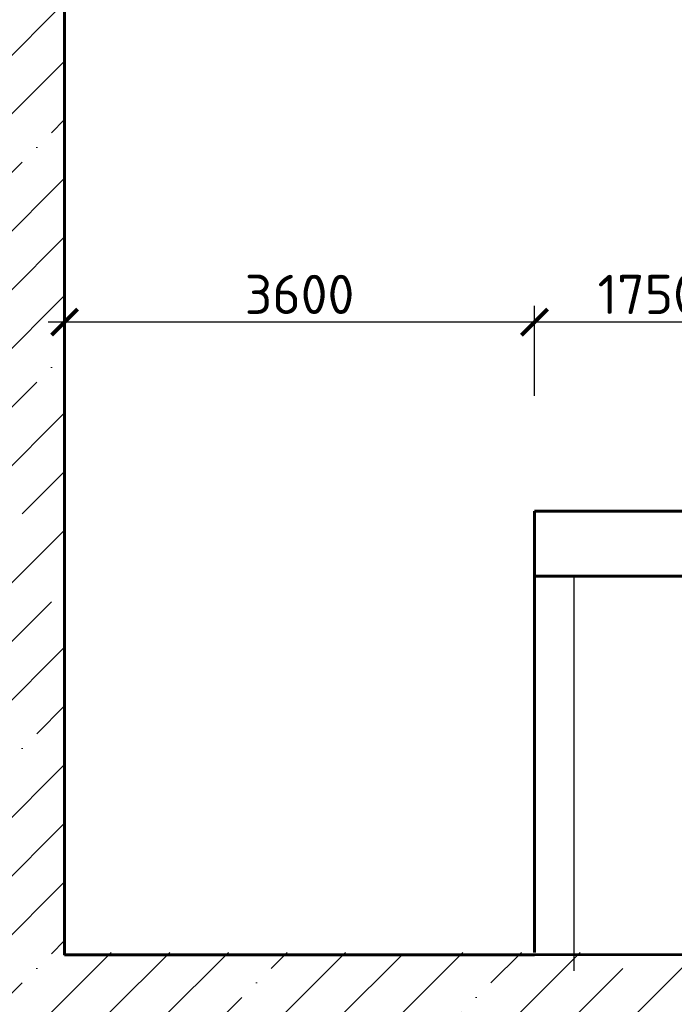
# Model space of a CAD drawing. Header units: millimetres. Extents: x 452087 to 582075, y 10891 to 81641.
# Tile 214 of 256: x 540637 to 545652, y 43139 to 50680. Entities that reach past the tile are written whole.
import ezdxf

# ---------------------------------------------------------------- set-up
doc = ezdxf.new("R2010")
doc.units = ezdxf.units.MM
doc.linetypes.add('ГТО-1 Пунктир', pattern=[7, 5, -2])
doc.layers.get('Defpoints').update_dxf_attribs({"color": 8})
for name, color, linetype, lineweight in [('ГТО-2_Бетон_060', 3, 'Continuous', 60), ('ГТО-2_Пунктир', 151, 'ГТО-1 Пунктир', 25), ('ГТО-2_Штриховка', 252, 'Continuous', 18)]:
    doc.layers.add(name, color=color, linetype=linetype, lineweight=lineweight)
doc.layers.add('ГТО-2_Размеры', color=7, linetype='Continuous')
doc.styles.add('MOSOBL (isocpeur)', font='isocpeur.ttf')
doc.styles.add('RomanS', font='romans.shx', dxfattribs={"width": 0.7})
doc.dimstyles.new('MOSOBL 1-100 (мм)', dxfattribs={"dimscale": 100, "dimtxt": 3, "dimasz": 2, "dimexe": 1.25, "dimexo": 0.625, "dimtad": 1, "dimdec": 0, "dimzin": 9, "dimtxsty": 'RomanS', "dimblk": 'ARCHTICK', "dimcen": 2.5, "dimdle": 1.25, "dimclrd": 7, "dimclre": 7, "dimclrt": 2, "dimadec": 0, "dimazin": 0, "dimtfac": 1, "dimtdec": 0, "dimtmove": 1, "dimatfit": 3, "dimfxl": 1, "dimtfill": 1, "dimlwd": 25, "dimlwe": 25, "dimarcsym": 0})

# ---------------------------------------------------------------- blocks, each defined once
blk = doc.blocks.new('_ArchTick')
at = {"color": 0, "linetype": 'ByBlock', "const_width": 0.15}
blk.add_lwpolyline([(-0.5, -0.5), (0.5, 0.5)], dxfattribs=at)
blk = doc.blocks.new('*D593')
at = {"layer": 'Defpoints', "color": 0, "transparency": 16777216}
for p in [(540981.3, 48363.4), (544581, 47736.1, 0), (540981.3, 47532.2)]:
    blk.add_point(p, dxfattribs=at)
at = {"layer": 'ГТО-2_Размеры', "color": 7, "lineweight": 25, "transparency": 16777216}
for p, q in [((540981.3, 47594.7), (540981.3, 48488.4)), ((544581, 47798.6), (544581, 48488.4)), ((544706, 48363.4), (540856.3, 48363.4))]:
    blk.add_line(p, q, dxfattribs=at)
at = {"layer": 'ГТО-2_Размеры', "color": 7, "lineweight": 25, "transparency": 16777216, "xscale": 200, "yscale": 200, "zscale": 200, "rotation": 180}
blk.add_blockref('_ArchTick', (540981.3, 48363.4), dxfattribs=at)
at = {"layer": 'ГТО-2_Размеры', "color": 7, "lineweight": 25, "transparency": 16777216, "xscale": 200, "yscale": 200, "zscale": 200}
blk.add_blockref('_ArchTick', (544581, 48363.4), dxfattribs=at)
at = {"layer": 'ГТО-2_Размеры', "color": 2, "transparency": 16777216, "insert": (542781.2, 48575.9), "char_height": 300, "attachment_point": 5, "style": 'MOSOBL (isocpeur)', "bg_fill": 3, "box_fill_scale": 1.1, "bg_fill_color": 256, "bg_fill_true_color": 13158600, "bg_fill_transparency": 0}
blk.add_mtext('3600', dxfattribs=at)
blk = doc.blocks.new('*D598')
at = {"layer": 'Defpoints', "color": 0, "transparency": 16777216}
for p in [(544581, 48363.4), (544581, 47736.1, 0), (546332, 47736.1, 0)]:
    blk.add_point(p, dxfattribs=at)
at = {"layer": 'ГТО-2_Размеры', "color": 7, "lineweight": 25, "transparency": 16777216}
for p, q in [((544581, 47798.6), (544581, 48488.4)), ((546332, 47798.6), (546332, 48488.4)), ((546457, 48363.4), (544456, 48363.4))]:
    blk.add_line(p, q, dxfattribs=at)
at = {"layer": 'ГТО-2_Размеры', "color": 7, "lineweight": 25, "transparency": 16777216, "xscale": 200, "yscale": 200, "zscale": 200, "rotation": 180}
blk.add_blockref('_ArchTick', (544581, 48363.4), dxfattribs=at)
at = {"layer": 'ГТО-2_Размеры', "color": 7, "lineweight": 25, "transparency": 16777216, "xscale": 200, "yscale": 200, "zscale": 200}
blk.add_blockref('_ArchTick', (546332, 48363.4), dxfattribs=at)
at = {"layer": 'ГТО-2_Размеры', "color": 2, "transparency": 16777216, "insert": (545456.5, 48575.9), "char_height": 300, "attachment_point": 5, "style": 'MOSOBL (isocpeur)', "bg_fill": 3, "box_fill_scale": 1.1, "bg_fill_color": 256, "bg_fill_true_color": 13158600, "bg_fill_transparency": 0}
blk.add_mtext('1750', dxfattribs=at)

msp = doc.modelspace()

# ---------------------------------------------------------------- linework, layer by layer
at = {"layer": 'ГТО-2_Бетон_060'}
for p, q in [((544581, 46916.7, 0), (544581, 43536.1, 0)), ((544581, 46916.7), (551331, 46916.7, 0)), ((544581, 46416.7), (554881.1, 46416.6)), ((544581, 43516.7), (551027.5, 43536.1))]:
    msp.add_line(p, q, dxfattribs=at)
msp.add_lwpolyline([(540981.3, 43516.7), (540981.3, 43516.7), (544581, 43516.7)], dxfattribs=at)
at = {"layer": 'ГТО-2_Пунктир'}
msp.add_line((544881, 46416.7, 0), (544881, 43393.8, 0), dxfattribs=at)

# ---------------------------------------------------------------- dimensions: what is measured, and where the dimension line sits
at = {"layer": 'ГТО-2_Размеры'}
dim = msp.add_linear_dim(base=(540981.3, 48363.4), p1=(544581, 47736.1, 0), p2=(540981.3, 47532.2), angle=180, dimstyle='MOSOBL 1-100 (мм)', override={"dimrnd": 10, "dimtxsty": 'MOSOBL (isocpeur)'}, dxfattribs=at)
dim.commit()
dim.dimension.update_dxf_attribs({"geometry": '*D593', "text_midpoint": (542781.2, 48575.9)})

# ---------------------------------------------------------------- next in the draw order: linework, layer by layer
at = {"layer": 'ГТО-2_Бетон_060'}
msp.add_line((540981.3, 54486.1, 0), (540981.3, 43516.7), dxfattribs=at)

# ---------------------------------------------------------------- next in the draw order: dimensions: what is measured, and where the dimension line sits
at = {"layer": 'ГТО-2_Размеры'}
dim = msp.add_linear_dim(base=(544581, 48363.4), p1=(546332, 47736.1, 0), p2=(544581, 47736.1, 0), angle=180, dimstyle='MOSOBL 1-100 (мм)', override={"dimrnd": 10, "dimtxsty": 'MOSOBL (isocpeur)'}, dxfattribs=at)
dim.commit()
dim.dimension.update_dxf_attribs({"geometry": '*D598', "text_midpoint": (545456.5, 48575.9)})

# ---------------------------------------------------------------- next in the draw order: hatches: boundary and pattern name
at = {"layer": 'ГТО-2_Штриховка'}
h = msp.add_hatch(dxfattribs=at)
h.set_pattern_fill('ANSI35', color=256, scale=100)
h.set_pattern_definition([(45, (-17131.3, -1493781.44), (-449.0128, 449.0128), []), (45, (-16682.3, -1493781.44), (-449.0128, 449.0128), [793.75, -158.75, 0, -158.75])])
h.paths.add_polyline_path([(560273.2, 43536.1), (555873.2, 43536.1), (555873.2, 50536.1), (560273.2, 50536.1)], flags=16)
h.paths.add_polyline_path([(560281.3, 43016.7), (560273.2, 39436.1), (555873.2, 39436.1), (555873.2, 43016.7)], flags=16)
h.paths.add_polyline_path([(554873, 43536.1), (540981.3, 43536.1), (540981.3, 54483.4), (542281.3, 55136.1), (542273.2, 56036.1), (553581, 56036.1), (553581, 55236.1), (554881.3, 54586.1)], flags=16)
h.paths.add_polyline_path([(560273.2, 38936.1), (560273.2, 35286.1), (555873.2, 35286.1), (555873.2, 38936.1)], flags=16)
h.paths.add_polyline_path([(554873, 43036.1), (554872.9, 36436.1), (548209.4, 36436.1), (548381, 36436.1), (547361, 36436.1), (547361, 36221.1), (547141, 36221.1), (547141, 36006.1), (546921, 36006.1), (546921, 35791.1), (546701, 35791.1), (546701, 35576.1), (546481, 35576.1), (546481, 35361.1), (546261, 35361.1), (546261, 35146.1), (546041, 35146.1), (546041, 34931.1), (545821, 34931.1), (545821, 34716.1), (545601, 34716.1), (545601, 34501.1), (545381, 34501.1), (545381, 34236.1), (540981.3, 34236.1), (540981.3, 43016.7), (545681, 43018.4), (545681, 42519.4), (546676.1, 42522.7), (546685.9, 43015.1), (549681.7, 43016.7), (549680.3, 42521.1), (550681, 42521.1), (550681, 43036.1)], flags=16)
h.paths.add_polyline_path([(540981.3, 54486.1), (540981.3, 42536.1)], flags=16)
h.paths.add_polyline_path([(540331.3, 56536.1), (540331.3, 56536.1), (539481.3, 56614.5), (539481.3, 43036.1), (538481.3, 43036.1), (538473.5, 31236.1), (539891.3, 31236.1), (542691.3, 29236.1), (543991.3, 29236.1), (545491.3, 30236.1), (554953.2, 30236.1), (556153.5, 31036.1), (564473.5, 31036.1), (564473.2, 53098.5), (567681, 54406.1), (567681, 55381.1), (562673.2, 55381.1), (562673.2, 56536.1), (561546, 56536.1), (561546, 56286.1), (561246, 56286.1), (561246, 51036.1), (555746, 51036.1), (555746, 56036.1), (555700.3, 56036.1), (555746, 56286.1), (555446, 56286.1), (555446, 56536.1)])

doc.saveas('drawing.dxf')
